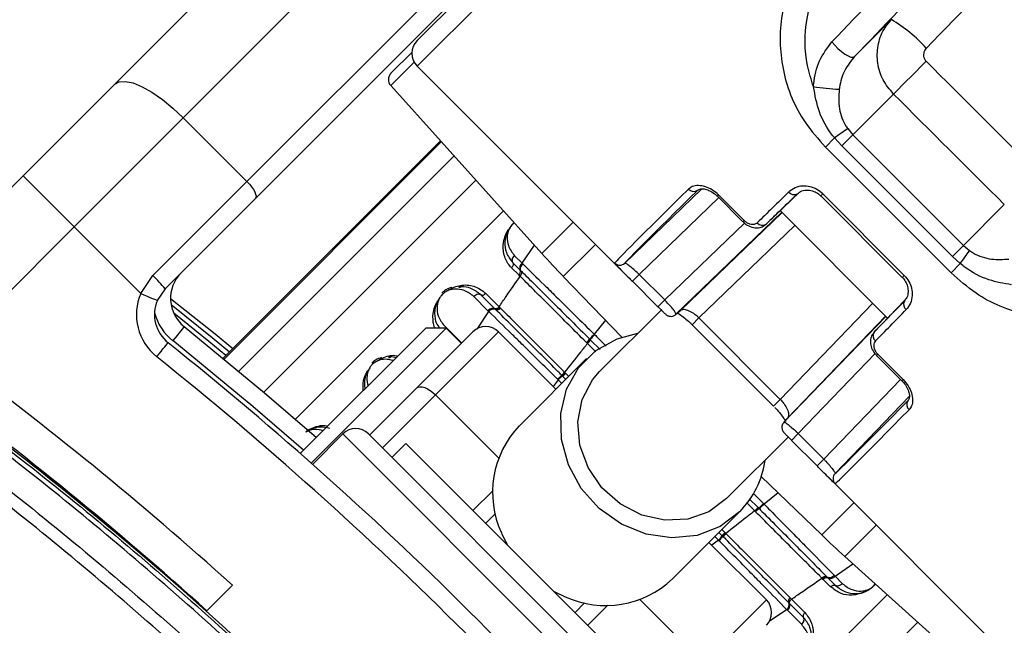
# Paper-space layout 'Wall Base Bracket' of a CAD drawing. Header units: millimetres. Extents: x 1591 to 17407, y 1260 to 16227.
# Tile 33 of 68: x 3639 to 3748, y 10327 to 10394. Entities that reach past the tile are written whole.
import ezdxf

# ---------------------------------------------------------------- set-up
doc = ezdxf.new("R2010")
doc.units = ezdxf.units.MM
doc.layers.add('COMPONENT_GEOMETRY', color=7, linetype='Continuous')
doc.styles.add('SLDTEXTSTYLE1', font='TXT', dxfattribs={"width": 0.75})
doc.dimstyles.new('SLDDIMSTYLE0', dxfattribs={"dimtxt": 100, "dimasz": 6.604, "dimexe": 0, "dimexo": 0.0625, "dimgap": 25, "dimtad": 0, "dimtih": 1, "dimtoh": 1, "dimdec": 0, "dimlfac": 0.5, "dimrnd": 1e-09, "dimzin": 12, "dimdsep": 46, "dimtxsty": 'SLDTEXTSTYLE1', "dimsah": 1, "dimcen": 0.09, "dimadec": 0, "dimazin": 3, "dimtfac": 1, "dimtdec": 0, "dimtofl": 0, "dimtmove": 0, "dimatfit": 3, "dimfxl": 1, "dimfrac": 2, "dimtolj": 1, "dimtzin": 12, "dimarcsym": 0})

# ---------------------------------------------------------------- blocks, each defined once
blk = doc.blocks.new('_D_20')
at = {"layer": 'COMPONENT_GEOMETRY', "color": 7, "ltscale": 2}
for p, q in [((8879.1, 12946.13), (8879.1, 8407.68)), ((3306.77, 9991.36), (3306.77, 8407.68)), ((3306.77, 8414.03), (5945.16, 8414.03)), ((8879.1, 8414.03), (6240.71, 8414.03))]:
    blk.add_line(p, q, dxfattribs=at)
for points in [[(3306.77, 8414.03), (3313.37, 8413.02), (3313.37, 8415.05)], [(8879.1, 8414.03), (8872.5, 8415.05), (8872.5, 8413.02)]]:
    blk.add_solid(points, dxfattribs=at)
at = {"layer": 'COMPONENT_GEOMETRY', "color": 7, "ltscale": 2, "insert": (5945.16, 8463.56), "char_height": 100, "attachment_point": 1, "style": 'SLDTEXTSTYLE1'}
blk.add_mtext('2786', dxfattribs=at)

psp = doc.layouts.new('Wall Base Bracket')

# ---------------------------------------------------------------- linework, layer by layer
at = {"color": 7, "linetype": 'Continuous', "lineweight": 25, "ltscale": 2}
for p, q in [((3649.23, 10387.06), (3709.21, 10447.04)), ((3716.8, 10443.32), (3656.82, 10383.34)), ((3730.04, 10439.17), (3682.77, 10391.89)), ((3663.89, 10376.27), (3723.87, 10436.24)), ((3724.8, 10434.35), (3664.82, 10374.37)), ((3735.33, 10394.21), (3731.24, 10390.11)), ((3679.86, 10388.28), (3682.19, 10390.6)), ((3682.77, 10389.06), (3705.39, 10366.45)), ((3639.07, 10376.91), (3649.23, 10387.06)), ((3679.83, 10386.9), (3696.58, 10368.29)), ((3735.58, 10385.97), (3731.06, 10381.45)), ((3656.82, 10383.34), (3644.73, 10371.25)), ((3663.89, 10376.27), (3656.82, 10383.34)), ((3730.49, 10382.13), (3731.06, 10381.45)), ((3729.04, 10381.1), (3728.03, 10380.08)), ((3729.84, 10380.23), (3729.04, 10381.1)), ((3729.84, 10380.23), (3731.06, 10381.45)), ((3731.06, 10381.45), (3743.32, 10369.19)), ((3685.35, 10380.77), (3661.25, 10356.68)), ((3741.95, 10366.16), (3728.03, 10380.08)), ((3742.1, 10367.97), (3729.84, 10380.23)), ((3624.61, 10362.45), (3639.07, 10376.91)), ((3639.07, 10376.91), (3644.73, 10371.25)), ((3653.46, 10365.84), (3663.89, 10376.27)), ((3714.3, 10375.44), (3705.78, 10367.23)), ((3664.82, 10374.37), (3654.81, 10364.36)), ((3716.04, 10374.64), (3718.87, 10371.81)), ((3719.01, 10371.95), (3716.18, 10374.78)), ((3725.14, 10375.1), (3721.45, 10371.55)), ((3727.51, 10374.67), (3736.54, 10365.64)), ((3727.73, 10374.89), (3736.76, 10365.86)), ((3747.85, 10373.73), (3743.32, 10369.19)), ((3711.45, 10361.55), (3723.19, 10372.86)), ((3723, 10373.04), (3734.91, 10361.13)), ((3644.73, 10371.25), (3630.72, 10357.24)), ((3652.11, 10363.87), (3644.73, 10371.25)), ((3718.87, 10371.81), (3718.87, 10371.81)), ((3742.1, 10367.97), (3743.32, 10369.19)), ((3743.32, 10369.19), (3744, 10368.62)), ((3693.56, 10368.05), (3694.39, 10367.23)), ((3742.97, 10367.18), (3742.1, 10367.97)), ((3694.03, 10365.91), (3693.23, 10366.71)), ((3693.37, 10367.27), (3694.18, 10366.46)), ((3694.39, 10367.23), (3694.48, 10367.14)), ((3742.97, 10367.18), (3741.95, 10366.16)), ((3652.11, 10363.87), (3653.46, 10365.84)), ((3694.18, 10365.76), (3694.03, 10365.91)), ((3694.18, 10366.46), (3694.27, 10366.37)), ((3698.96, 10365.74), (3705.44, 10359.03)), ((3707.37, 10365.97), (3706.62, 10365.22)), ((3710.2, 10363.14), (3707.37, 10365.97)), ((3706.62, 10365.22), (3709.45, 10362.39)), ((3654.81, 10364.36), (3653.95, 10363.09)), ((3690.61, 10361.95), (3689.04, 10363.53)), ((3691.3, 10362.23), (3689.82, 10363.72)), ((3690.37, 10363.86), (3691.85, 10362.39)), ((3691.85, 10362.39), (3691.91, 10362.32)), ((3691.91, 10362.32), (3692, 10362.23)), ((3710.2, 10363.14), (3709.45, 10362.39)), ((3736.8, 10363.09), (3733.42, 10359.58)), ((3690.71, 10361.85), (3690.61, 10361.95)), ((3691.37, 10362.17), (3691.3, 10362.23)), ((3691.46, 10362.07), (3691.37, 10362.17)), ((3709.87, 10362.08), (3702.99, 10355.2)), ((3723.42, 10349.58), (3734.73, 10361.32)), ((3713.24, 10360.4), (3722.27, 10351.38)), ((3713.99, 10361.15), (3723.02, 10352.12)), ((3669.8, 10346.12), (3683.72, 10360.03)), ((3671, 10345.06), (3685.98, 10360.03)), ((3682.73, 10353.39), (3688.95, 10359.61)), ((3685.98, 10360.03), (3683.72, 10360.03)), ((3691.78, 10359.61), (3684.78, 10352.61)), ((3687.68, 10358.33), (3685.98, 10360.03)), ((3691.78, 10359.61), (3698.14, 10353.24)), ((3702.39, 10359.35), (3702.44, 10359.29)), ((3701.59, 10358.35), (3701.54, 10358.41)), ((3701.63, 10358.31), (3701.59, 10358.35)), ((3701.89, 10358.8), (3701.95, 10358.74)), ((3701.95, 10358.74), (3701.99, 10358.7)), ((3733.68, 10357), (3736.51, 10354.17)), ((3733.68, 10357), (3733.68, 10357)), ((3733.82, 10357.14), (3736.65, 10354.31)), ((3701.54, 10356.64), (3694.09, 10349.19)), ((3698.81, 10354.78), (3698.77, 10354.82)), ((3698.88, 10354.71), (3698.81, 10354.78)), ((3699.24, 10354.34), (3698.88, 10354.71)), ((3699.11, 10355.12), (3699.15, 10355.08)), ((3699.15, 10355.08), (3699.22, 10355.01)), ((3698.4, 10354.29), (3698.33, 10354.35)), ((3677.49, 10348.15), (3682.73, 10353.39)), ((3737.32, 10352.44), (3729.1, 10343.91)), ((3674.52, 10348.29), (3671.15, 10344.92)), ((3710.16, 10315.48), (3677.35, 10348.29)), ((3725.01, 10348.33), (3724.26, 10347.58)), ((3725.01, 10348.33), (3727.84, 10345.5)), ((3681.52, 10347.23), (3679.97, 10345.68)), ((3681.52, 10347.23), (3709.1, 10319.65)), ((3717.07, 10341.12), (3723.9, 10347.94)), ((3727.09, 10344.75), (3724.26, 10347.58)), ((3727.84, 10345.5), (3727.09, 10344.75)), ((3720.9, 10343.57), (3727.61, 10337.1)), ((3728.32, 10343.52), (3750.93, 10320.9)), ((3721.16, 10340.58), (3721.22, 10340.52)), ((3691.43, 10339.46), (3690.36, 10338.39)), ((3711.06, 10332.22), (3718.51, 10339.67)), ((3720.22, 10339.72), (3720.18, 10339.76)), ((3720.28, 10339.67), (3720.22, 10339.72)), ((3720.57, 10340.12), (3720.61, 10340.08)), ((3720.61, 10340.08), (3720.67, 10340.02)), ((3716.58, 10337.01), (3716.21, 10337.37)), ((3716.88, 10337.35), (3716.95, 10337.29)), ((3716.95, 10337.29), (3716.99, 10337.24)), ((3715.11, 10336.27), (3721.48, 10329.91)), ((3716.22, 10336.46), (3716.16, 10336.53)), ((3716.65, 10336.94), (3716.58, 10337.01)), ((3716.69, 10336.9), (3716.65, 10336.94)), ((3730.16, 10334.71), (3748.77, 10317.96)), ((3727.69, 10332.25), (3727.63, 10332.31)), ((3727.78, 10332.16), (3727.69, 10332.25)), ((3728.58, 10331.36), (3727.78, 10332.16)), ((3728.18, 10332.46), (3728.24, 10332.4)), ((3728.24, 10332.4), (3728.33, 10332.31)), ((3728.33, 10332.31), (3729.14, 10331.5)), ((3729.01, 10332.61), (3729.1, 10332.52)), ((3729.1, 10332.52), (3729.92, 10331.69)), ((3659.39, 10328.63), (3662.27, 10331.52)), ((3658.42, 10329.6), (3658.33, 10329.57)), ((3700.26, 10328.49), (3701.33, 10329.56)), ((3714.48, 10322.91), (3721.48, 10329.91)), ((3724.04, 10329.5), (3723.94, 10329.59)), ((3724.1, 10330.13), (3724.26, 10329.98)), ((3724.26, 10329.98), (3725.73, 10328.5)), ((3658.64, 10329.3), (3658.7, 10329.35)), ((3725.39, 10327.17), (3723.82, 10328.74)), ((3725.59, 10327.95), (3724.04, 10329.5))]:
    psp.add_line(p, q, dxfattribs=at)
at = {"color": 8, "linetype": 'Continuous', "lineweight": 25, "ltscale": 2}
for p, q in [((3682.77, 10389.06), (3731.79, 10438.09)), ((3682.43, 10389.51), (3679.83, 10386.9)), ((3685.35, 10380.77), (3661.25, 10356.68)), ((3661.36, 10356.59), (3685.44, 10380.67)), ((3686.86, 10379.1), (3663, 10355.24)), ((3689.28, 10376.41), (3665.77, 10352.91)), ((3707.37, 10365.97), (3716.2, 10374.48)), ((3716.04, 10374.64), (3716.18, 10374.78)), ((3727.51, 10374.67), (3727.73, 10374.89)), ((3692.34, 10373.01), (3669.26, 10349.93)), ((3723.21, 10372.83), (3711.94, 10361.97)), ((3696.58, 10368.29), (3700.06, 10371.77)), ((3719.04, 10371.66), (3710.2, 10363.14)), ((3713.99, 10361.15), (3724.64, 10371.41)), ((3718.87, 10371.81), (3719.01, 10371.95)), ((3694.39, 10367.23), (3695.77, 10369.2)), ((3702.53, 10369.3), (3698.96, 10365.74)), ((3736.54, 10365.64), (3736.76, 10365.86)), ((3723.02, 10352.12), (3733.28, 10362.77)), ((3689.42, 10359.92), (3690.71, 10361.85)), ((3734.7, 10361.34), (3723.84, 10350.07)), ((3685.78, 10360.27), (3687.7, 10358.36)), ((3703.63, 10360.9), (3702.39, 10359.35)), ((3713.99, 10361.15), (3713.24, 10360.4)), ((3702.56, 10357.39), (3701.63, 10358.31)), ((3701.99, 10358.7), (3703.04, 10357.65)), ((3733.55, 10357.19), (3725.01, 10348.33)), ((3733.68, 10357), (3733.82, 10357.14)), ((3699.22, 10355.01), (3699.57, 10354.67)), ((3698.4, 10354.29), (3697.83, 10353.56)), ((3698.79, 10353.89), (3698.4, 10354.29)), ((3727.84, 10345.5), (3736.35, 10354.33)), ((3736.65, 10354.31), (3736.51, 10354.17)), ((3684.78, 10352.61), (3678.91, 10346.74)), ((3684.78, 10352.61), (3691.8, 10345.59)), ((3723.02, 10352.12), (3722.27, 10351.38)), ((3710.16, 10312.65), (3674.52, 10348.29)), ((3688.95, 10339.81), (3691.17, 10342.03)), ((3720.01, 10341.72), (3721.16, 10340.58)), ((3722.77, 10341.77), (3721.22, 10340.52)), ((3720.18, 10339.76), (3719.26, 10340.68)), ((3719.57, 10341.11), (3720.57, 10340.12)), ((3731.17, 10340.66), (3727.61, 10337.1)), ((3716.54, 10337.7), (3716.88, 10337.35)), ((3730.16, 10334.71), (3733.64, 10338.19)), ((3716.16, 10336.53), (3715.43, 10335.96)), ((3729.1, 10332.52), (3731.07, 10333.9)), ((3707.46, 10329.93), (3714.48, 10322.91)), ((3711.8, 10307.39), (3734.87, 10330.47)), ((3703.9, 10329.3), (3701.68, 10327.08)), ((3721.79, 10327.55), (3723.72, 10328.84)), ((3714.78, 10303.9), (3738.28, 10327.41))]:
    psp.add_line(p, q, dxfattribs=at)
at = {"color": 7, "linetype": 'Continuous', "lineweight": 25, "ltscale": 2, "flags": 128}
for points in [[(3728.75, 10391.75), (3729.05, 10391.37), (3729.41, 10391.01), (3729.79, 10390.68), (3730.17, 10390.4), (3730.53, 10390.19), (3730.84, 10390.07), (3731.08, 10390.04), (3731.24, 10390.11)], [(3739.18, 10389.6), (3738.6, 10389.02), (3738.03, 10388.44), (3737.48, 10387.89), (3736.97, 10387.38), (3736.51, 10386.92), (3736.12, 10386.52), (3735.81, 10386.2), (3735.58, 10385.97)], [(3649.23, 10387.06), (3649.72, 10387.33), (3650.4, 10387.37), (3651.26, 10387.19), (3652.26, 10386.77), (3653.35, 10386.16), (3654.51, 10385.36), (3655.68, 10384.41), (3656.82, 10383.34)], [(3663.89, 10376.27), (3664.16, 10375.99), (3664.4, 10375.69), (3664.6, 10375.4), (3664.75, 10375.13), (3664.85, 10374.88), (3664.9, 10374.67), (3664.89, 10374.49), (3664.82, 10374.37)], [(3687.36, 10364.6), (3687.41, 10364.57), (3687.46, 10364.56), (3687.52, 10364.56), (3687.57, 10364.58), (3687.62, 10364.61), (3687.66, 10364.65), (3687.69, 10364.71), (3687.72, 10364.78)], [(3652.11, 10363.87), (3652.47, 10363.72), (3652.82, 10363.57), (3653.13, 10363.43), (3653.41, 10363.32), (3653.64, 10363.22), (3653.81, 10363.15), (3653.92, 10363.1), (3653.95, 10363.09)], [(3655.42, 10363.32), (3660.35, 10359.37), (3662.32, 10357.75)], [(3656.92, 10360.19), (3656.9, 10360.16), (3656.83, 10360.07), (3656.71, 10359.92), (3656.56, 10359.73), (3656.37, 10359.49), (3656.15, 10359.22), (3655.92, 10358.93), (3655.67, 10358.63)], [(3656.92, 10360.19), (3665.83, 10352.86), (3671.59, 10347.9)], [(3718.51, 10339.67), (3716.35, 10338.04), (3713.79, 10337.05), (3711, 10336.76), (3708.14, 10337.18), (3705.4, 10338.29), (3702.95, 10340.02), (3700.95, 10342.26), (3699.52, 10344.87), (3698.75, 10347.69), (3698.68, 10350.54), (3699.33, 10353.24), (3700.66, 10355.62), (3702.57, 10357.53), (3704.95, 10358.85), (3707.24, 10359.45)], [(3653.89, 10356.84), (3654.13, 10357.15), (3654.37, 10357.44), (3654.58, 10357.71), (3654.77, 10357.95), (3654.93, 10358.14), (3655.04, 10358.28), (3655.11, 10358.37), (3655.14, 10358.4)], [(3679.58, 10356.82), (3679.63, 10356.79), (3679.69, 10356.78), (3679.74, 10356.78), (3679.79, 10356.8), (3679.84, 10356.83), (3679.88, 10356.88), (3679.92, 10356.93), (3679.94, 10357)], [(3717.07, 10341.12), (3715.1, 10339.67), (3712.76, 10338.85), (3710.21, 10338.73), (3707.65, 10339.3), (3705.27, 10340.53), (3703.24, 10342.33), (3701.71, 10344.56), (3700.8, 10347.05), (3700.57, 10349.63), (3701.05, 10352.1), (3702.19, 10354.27), (3702.99, 10355.2)], [(3682.73, 10353.39), (3682.88, 10353.48), (3683.08, 10353.52), (3683.32, 10353.5), (3683.6, 10353.42), (3683.89, 10353.29), (3684.19, 10353.1), (3684.49, 10352.87), (3684.78, 10352.61)], [(3723.42, 10349.58), (3723.32, 10349.46), (3723.27, 10349.38)], [(3692.11, 10337.31), (3692.66, 10336.16), (3692.74, 10336.02)], [(3697.89, 10330.87), (3698.03, 10330.79), (3699.18, 10330.24)]]:
    psp.add_lwpolyline(points, dxfattribs=at)
at = {"color": 8, "linetype": 'Continuous', "lineweight": 25, "ltscale": 2, "flags": 128}
for points in [[(3655.48, 10362.65), (3660.04, 10358.99), (3661.97, 10357.4)], [(3661.56, 10356.99), (3659.67, 10358.53), (3655.77, 10361.67)], [(3670.17, 10346.48), (3664.54, 10351.33), (3655.67, 10358.63)]]:
    psp.add_lwpolyline(points, dxfattribs=at)
at = {"color": 7, "linetype": 'Continuous', "lineweight": 25, "ltscale": 4}
for centre, radius, start, end in [((3727.23, 10380.42), 16, 41.5755, 59.5637), ((3684.18, 10390.48), 2, 135, 225), ((3680.57, 10387.57), 1, 135, 222), ((3731.1, 10416.02), 29.56, 261.4279, 266.9775), ((3780.94, 10309.66), 88.3, 124.846, 125.9963), ((3713.42, 10375.9), 0.732, 219.0789, 306.5375), ((3724.52, 10375.52), 0.708, 215.5286, 299.7076), ((3721.04, 10372.14), 0.721, 217.7385, 304.288), ((3770.9, 10435.21), 100, 222, 224), ((3671.53, 10419.07), 88.3, 324.0037, 325.154), ((3694.81, 10366.7), 0.675, 128.7766, 201.0588), ((3705.22, 10367.8), 0.8, 224.9903, 314.0225), ((3646.23, 10357.9), 10.74, 36.966, 47.6625), ((3659.42, 10363.31), 4, 135, 231.3565), ((3693.73, 10366.28), 0.482, 308.7781, 21.0571), ((3657.64, 10361.53), 6, 157.0417, 231.3565), ((3657.64, 10361.53), 4, 157.0417, 231.3565), ((3691.47, 10362.69), 0.484, 250.3294, 321.5612), ((3737.39, 10362.65), 0.708, 150.2924, 234.4714), ((3691.24, 10361.44), 0.677, 70.6183, 141.7894), ((3691.62, 10362.53), 0.483, 251.0395, 321.8847), ((3710.89, 10362.12), 0.799, 290.2936, 314.0717), ((3392.53, 10030.66), 400, 46.7191, 55.4908), ((3392.53, 10030.66), 400, 49.1474, 55.4908), ((3690.36, 10358.19), 2, 45, 135), ((3705.65, 10355.88), 4.76, 133.283, 142.1848), ((3734.01, 10359.17), 0.721, 145.712, 232.2615), ((3395.36, 10033.49), 416, 38.6435, 51.3565), ((3699.43, 10360.65), 3.07, 313.2013, 323.0515), ((3699.28, 10360.81), 3.43, 313.2116, 322.0366), ((3391.57, 10031.63), 404, 47.9276, 53.7036), ((3395.36, 10033.49), 414, 38.6435, 51.3565), ((3700.64, 10352.23), 3.05, 125.4278, 137.4338), ((3697.51, 10356.58), 2.16, 305.5377, 317.6219), ((3697.61, 10356.49), 2.18, 305.4326, 317.4327), ((3565.77, 10203.9), 150, 91.6933, 358.3067), ((3565.77, 10203.9), 149.82, 91.6649, 358.3351), ((3391.57, 10031.63), 400, 47.9569, 53.7036), ((3565.77, 10203.9), 147.82, 92.3895, 357.6105), ((3737.77, 10351.55), 0.732, 143.4625, 230.9211), ((3675.94, 10346.88), 2, 45, 135), ((3701.83, 10341.8), 10.71, 136.3212, 204.7527), ((3711.34, 10346.75), 10.08, 315.3856, 352.0947), ((3729.67, 10343.35), 0.8, 135.9775, 225.0097), ((3717.75, 10343.78), 4.76, 307.8152, 316.717), ((3722.68, 10337.41), 3.43, 127.9634, 136.7884), ((3722.52, 10337.56), 3.07, 126.9485, 136.7987), ((3718.36, 10335.74), 2.18, 132.5673, 144.5674), ((3718.45, 10335.64), 2.16, 132.3781, 144.4623), ((3714.1, 10338.77), 3.05, 312.5662, 324.5722), ((3797.08, 10409.03), 100, 226, 228), ((3703.65, 10340.05), 10.78, 245.5129, 313.4132), ((3728.01, 10332), 0.484, 69.2713, 141.0806), ((3728.15, 10331.86), 0.482, 68.9429, 141.2219), ((3728.57, 10332.94), 0.675, 248.9412, 321.2234), ((3720.06, 10328.49), 2, 315, 45), ((3723.31, 10329.37), 0.677, 308.2106, 19.3817), ((3724.4, 10329.75), 0.483, 128.1153, 198.9605)]:
    psp.add_arc(centre, radius, start, end, dxfattribs=at)
at = {"color": 8, "linetype": 'Continuous', "lineweight": 25, "ltscale": 4}
psp.add_arc((3659.42, 10363.31), 6, 195.5484, 231.3565, dxfattribs=at)
at = {"color": 7, "linetype": 'Continuous', "lineweight": 25, "ltscale": 4}
for centre, major_axis, ratio, start_param, end_param in [((3719.45, 10373.24), (229.7, 237.18), 0.005499, 4.792789, 4.896869), ((6969.49, 7014.1), (13171.2, -13164.51), 0.005761, 1.823372, 1.824333), ((6966.15, 7010.76), (13167.79, -13167.79), 0.005673, 1.823373, 1.824335), ((3744.87, 10406.15), (40.24, 38.96), 0.005875, 2.485281, 3.100991), ((3745.43, 10405.58), (39.67, 38.39), 0.00596, 2.485284, 3.100994), ((3750.53, 10400.5), (40.24, 38.96), 0.005875, 2.28677, 2.408723), ((3751.09, 10399.92), (39.67, 38.39), 0.00596, 2.286773, 2.408726), ((3761.79, 10389.22), (38.39, 39.67), 0.00596, 3.874459, 3.996412), ((3751.09, 10399.92), (39.67, 38.39), 0.00596, 3.177552, 3.299505), ((3762.37, 10388.66), (38.96, 40.24), 0.005875, 3.874462, 3.996415), ((3767.45, 10383.56), (38.39, 39.67), 0.00596, 3.182191, 3.797901), ((3768.02, 10383), (38.96, 40.24), 0.005875, 3.182194, 3.797904), ((3761.79, 10389.22), (38.39, 39.67), 0.00596, 2.983681, 3.105634)]:
    psp.add_ellipse(centre, major_axis=major_axis, ratio=ratio, start_param=start_param, end_param=end_param, dxfattribs=at)
at = {"color": 7, "linetype": 'Continuous', "lineweight": 25, "ltscale": 2}
for points, knots in [([(3728.75, 10391.75), (3735.14, 10398.42), (3745.6, 10409.36), (3756.07, 10420.31), (3760.15, 10424.57)], [0, 0, 0, 0, 0.6106729, 1, 1, 1, 1]), ([(3762.72, 10422.77), (3758.64, 10418.53), (3748.14, 10407.64), (3737.65, 10396.76), (3731.24, 10390.11)], [0, 0, 0, 0, 0.388948, 1, 1, 1, 1]), ([(3730.72, 10409.6), (3729.68, 10408.26), (3727.6, 10405.58), (3724.72, 10400.58), (3722.82, 10394.81), (3723.03, 10388.43), (3725.06, 10383.43), (3727.23, 10380.98), (3728.03, 10380.08)], [0, 0, 0, 0, 0.1516873, 0.3031717, 0.5264864, 0.7117274, 0.8944425, 1, 1, 1, 1]), ([(3726.7, 10386.79), (3726.45, 10387.56), (3725.66, 10390.01), (3725.74, 10394.77), (3727.6, 10399.88), (3730.32, 10404.36), (3732.24, 10406.78), (3733.21, 10407.99)], [0, 0, 0, 0, 0.103954, 0.330894, 0.610164, 0.804938, 1, 1, 1, 1]), ([(3735.58, 10385.97), (3735.15, 10386.47), (3734.31, 10387.48), (3733.73, 10389.39), (3733.76, 10391.34), (3734.34, 10393.02), (3735.04, 10393.86), (3735.33, 10394.21)], [0, 0, 0, 0, 0.211533, 0.421691, 0.632632, 0.847909, 1, 1, 1, 1]), ([(3726.7, 10386.79), (3726.71, 10386.89), (3726.78, 10387.88), (3727.21, 10389.74), (3728.24, 10391.08), (3728.75, 10391.75)], [0, 0, 0, 0, 0.058801, 0.535726, 1, 1, 1, 1]), ([(3739.2, 10391.03), (3739.14, 10390.97), (3739.02, 10390.82), (3738.9, 10390.52), (3738.88, 10390.18), (3738.97, 10389.85), (3739.11, 10389.68), (3739.18, 10389.6)], [0, 0, 0, 0, 0.155524, 0.37418, 0.585499, 0.793015, 1, 1, 1, 1]), ([(3731.24, 10390.11), (3730.85, 10389.62), (3730.07, 10388.64), (3729.66, 10387.29), (3729.56, 10386.57), (3729.55, 10386.5)], [0, 0, 0, 0, 0.469248, 0.94262, 1, 1, 1, 1]), ([(3729.04, 10381.1), (3728.97, 10381.19), (3728.26, 10382.06), (3727.21, 10383.91), (3726.87, 10385.84), (3726.7, 10386.79)], [0, 0, 0, 0, 0.057556, 0.537549, 1, 1, 1, 1]), ([(3729.55, 10386.5), (3729.51, 10385.77), (3729.43, 10384.35), (3729.96, 10382.96), (3730.38, 10382.28), (3730.44, 10382.2), (3730.49, 10382.13)], [0, 0, 0, 0, 0.473405, 0.931564, 0.944588, 1, 1, 1, 1]), ([(3716.18, 10374.78), (3715.95, 10374.98), (3715.49, 10375.38), (3714.7, 10375.73), (3713.92, 10375.86), (3713.27, 10375.76), (3712.98, 10375.53), (3712.85, 10375.43)], [0, 0, 0, 0, 0.199746, 0.399857, 0.60703, 0.82655, 1, 1, 1, 1]), ([(3713.91, 10375.32), (3713.96, 10375.36), (3714.05, 10375.45), (3714.53, 10375.48), (3715.11, 10375.31), (3715.65, 10375.01), (3715.93, 10374.73), (3716.03, 10374.63)], [0, 0, 0, 0, 0.239048, 0.463209, 0.666586, 0.879854, 1, 1, 1, 1]), ([(3727.73, 10374.89), (3727.52, 10375.08), (3727.08, 10375.45), (3726.28, 10375.73), (3725.45, 10375.8), (3724.6, 10375.62), (3724.17, 10375.28), (3723.95, 10375.11)], [0, 0, 0, 0, 0.178375, 0.356815, 0.547912, 0.766995, 1, 1, 1, 1]), ([(3724.94, 10374.9), (3725.08, 10375.02), (3725.36, 10375.27), (3726.04, 10375.36), (3726.7, 10375.22), (3727.2, 10374.97), (3727.42, 10374.74), (3727.5, 10374.66)], [0, 0, 0, 0, 0.262976, 0.529339, 0.738408, 0.908128, 1, 1, 1, 1]), ([(3693.54, 10371.68), (3693.47, 10371.63), (3693.24, 10371.45), (3692.92, 10371.02), (3692.59, 10370.36), (3692.41, 10369.43), (3692.58, 10368.29), (3693.09, 10367.63), (3693.37, 10367.27)], [0, 0, 0, 0, 0.041145, 0.143066, 0.249866, 0.424135, 0.689599, 1, 1, 1, 1]), ([(3718.89, 10371.82), (3718.94, 10371.76), (3719.17, 10371.51), (3719.7, 10371.23), (3720.39, 10371.09), (3721.02, 10371.21), (3721.31, 10371.44), (3721.44, 10371.55)], [0, 0, 0, 0, 0.082151, 0.328988, 0.59348, 0.813638, 1, 1, 1, 1]), ([(3720.47, 10371.7), (3720.41, 10371.65), (3720.27, 10371.54), (3719.98, 10371.49), (3719.64, 10371.54), (3719.3, 10371.69), (3719.11, 10371.86), (3719.01, 10371.95)], [0, 0, 0, 0, 0.183027, 0.400051, 0.604406, 0.802385, 1, 1, 1, 1]), ([(3693.23, 10366.71), (3693.19, 10366.75), (3692.86, 10367.09), (3692.4, 10367.87), (3692.21, 10369.06), (3692.45, 10370.1), (3692.71, 10370.7), (3692.89, 10370.92), (3692.9, 10370.94)], [0, 0, 0, 0, 0.034089, 0.345996, 0.646826, 0.854082, 0.988685, 1, 1, 1, 1]), ([(3771.47, 10368.85), (3770.13, 10367.81), (3767.45, 10365.73), (3762.44, 10362.85), (3756.68, 10360.95), (3750.3, 10361.16), (3745.3, 10363.19), (3742.85, 10365.36), (3741.95, 10366.16)], [0, 0, 0, 0, 0.1516873, 0.3031717, 0.5264864, 0.7117274, 0.8944425, 1, 1, 1, 1]), ([(3693.37, 10367.27), (3693.35, 10367.3), (3693.3, 10367.4), (3693.3, 10367.6), (3693.38, 10367.84), (3693.5, 10367.98), (3693.56, 10368.05)], [0, 0, 0, 0, 0.161098, 0.440726, 0.720358, 1, 1, 1, 1]), ([(3744, 10368.62), (3744.13, 10368.53), (3744.86, 10368.04), (3746.36, 10367.56), (3747.72, 10367.64), (3748.37, 10367.68)], [0, 0, 0, 0, 0.1052637, 0.5760805, 1, 1, 1, 1]), ([(3693.37, 10367.27), (3693.38, 10367.23), (3693.42, 10367.15), (3693.4, 10367), (3693.34, 10366.85), (3693.27, 10366.76), (3693.23, 10366.71)], [0, 0, 0, 0, 0.249986, 0.500009, 0.750006, 1, 1, 1, 1]), ([(3694.27, 10366.37), (3694.25, 10366.4), (3694.21, 10366.49), (3694.21, 10366.69), (3694.3, 10366.93), (3694.42, 10367.07), (3694.48, 10367.14)], [0, 0, 0, 0, 0.161013, 0.440655, 0.720336, 1, 1, 1, 1]), ([(3694.48, 10367.14), (3695.23, 10366.39), (3696.39, 10365.26), (3699.01, 10362.68), (3700.95, 10360.76), (3702.39, 10359.35)], [0, 0, 0, 0, 0.331864, 0.504238, 1, 1, 1, 1]), ([(3704.93, 10366.91), (3704.99, 10366.85), (3705.14, 10366.69), (3705.62, 10366.21), (3706.17, 10365.66), (3706.51, 10365.33), (3706.62, 10365.22)], [0, 0, 0, 0, 0.1764422, 0.5191888, 0.8446082, 1, 1, 1, 1]), ([(3707.37, 10365.97), (3707.29, 10366.04), (3707.05, 10366.28), (3706.62, 10366.66), (3706.19, 10367), (3705.87, 10367.21), (3705.81, 10367.22), (3705.78, 10367.23)], [0, 0, 0, 0, 0.100512, 0.312208, 0.537639, 0.768475, 1, 1, 1, 1]), ([(3748.66, 10364.83), (3747.81, 10364.97), (3745.98, 10365.28), (3744.1, 10366.27), (3743.15, 10367.03), (3742.97, 10367.18)], [0, 0, 0, 0, 0.413144, 0.890817, 1, 1, 1, 1]), ([(3691.85, 10362.39), (3692.11, 10362.77), (3692.88, 10363.89), (3693.66, 10365.02), (3694.18, 10365.76)], [0, 0, 0, 0, 0.336529, 1, 1, 1, 1]), ([(3694.27, 10366.37), (3694.29, 10366.33), (3694.33, 10366.24), (3694.33, 10366.08), (3694.28, 10365.91), (3694.21, 10365.81), (3694.18, 10365.76)], [0, 0, 0, 0, 0.25005, 0.500078, 0.750037, 1, 1, 1, 1]), ([(3701.54, 10358.41), (3701.43, 10358.51), (3700.08, 10359.87), (3698.19, 10361.75), (3695.98, 10363.96), (3694.87, 10365.07), (3694.27, 10365.67), (3694.18, 10365.76)], [0, 0, 0, 0, 0.038421, 0.501138, 0.704056, 0.953619, 1, 1, 1, 1]), ([(3694.27, 10366.37), (3694.38, 10366.25), (3695.02, 10365.63), (3696.18, 10364.47), (3698.55, 10362.12), (3700.5, 10360.18), (3701.89, 10358.8)], [0, 0, 0, 0, 0.055685, 0.303138, 0.504231, 1, 1, 1, 1]), ([(3736.54, 10365.64), (3736.55, 10365.64), (3736.71, 10365.51), (3736.94, 10365.15), (3737.16, 10364.6), (3737.21, 10363.98), (3737.09, 10363.4), (3736.86, 10363.15), (3736.76, 10363.03)], [0, 0, 0, 0, 0.008212, 0.166541, 0.333566, 0.531399, 0.774804, 1, 1, 1, 1]), ([(3736.76, 10365.86), (3736.95, 10365.65), (3737.32, 10365.21), (3737.6, 10364.41), (3737.67, 10363.58), (3737.49, 10362.74), (3737.15, 10362.3), (3736.98, 10362.08)], [0, 0, 0, 0, 0.178375, 0.356815, 0.547912, 0.766995, 1, 1, 1, 1]), ([(3686.59, 10364.54), (3686.36, 10364.46), (3685.97, 10364.33), (3685.64, 10364.03), (3685.51, 10363.91)], [0, 0, 0, 0, 0.582959, 1, 1, 1, 1]), ([(3686.3, 10364.29), (3686.55, 10364.42), (3687.03, 10364.67), (3687.49, 10364.74), (3687.72, 10364.78)], [0, 0, 0, 0, 0.511869, 1, 1, 1, 1]), ([(3689.82, 10363.72), (3689.47, 10363.99), (3688.84, 10364.48), (3687.92, 10364.64), (3687.43, 10364.6), (3687.36, 10364.6)], [0, 0, 0, 0, 0.500692, 0.922782, 1, 1, 1, 1]), ([(3687.72, 10364.78), (3687.73, 10364.78), (3688.26, 10364.84), (3689.27, 10364.72), (3690.01, 10364.15), (3690.37, 10363.86)], [0, 0, 0, 0, 0.005036, 0.5036, 1, 1, 1, 1]), ([(3689.04, 10363.53), (3688.71, 10363.78), (3688.12, 10364.24), (3687.12, 10364.39), (3686.37, 10364.27), (3685.86, 10364.03), (3685.51, 10363.74), (3685.24, 10363.37), (3685.03, 10362.89), (3684.93, 10362.19), (3685.06, 10361.21), (3685.51, 10360.62), (3685.78, 10360.27)], [0, 0, 0, 0, 0.181551, 0.323795, 0.408852, 0.462297, 0.504185, 0.545984, 0.600558, 0.677304, 0.807905, 1, 1, 1, 1]), ([(3689.82, 10363.72), (3689.78, 10363.74), (3689.69, 10363.78), (3689.49, 10363.79), (3689.25, 10363.7), (3689.11, 10363.58), (3689.04, 10363.53)], [0, 0, 0, 0, 0.161103, 0.440723, 0.720357, 1, 1, 1, 1]), ([(3689.82, 10363.72), (3689.86, 10363.7), (3689.94, 10363.67), (3690.09, 10363.68), (3690.24, 10363.75), (3690.33, 10363.82), (3690.37, 10363.86)], [0, 0, 0, 0, 0.249986, 0.500009, 0.750006, 1, 1, 1, 1]), ([(3685.13, 10363.18), (3685.09, 10363.12), (3684.93, 10362.84), (3684.67, 10362.1), (3684.69, 10361.29), (3684.87, 10360.53), (3685.11, 10360.21), (3685.25, 10360.03)], [0, 0, 0, 0, 0.050247, 0.244093, 0.605316, 0.772769, 1, 1, 1, 1]), ([(3691.37, 10362.17), (3691.41, 10362.15), (3691.48, 10362.12), (3691.63, 10362.14), (3691.78, 10362.21), (3691.87, 10362.29), (3691.91, 10362.32)], [0, 0, 0, 0, 0.250027, 0.499987, 0.750015, 1, 1, 1, 1]), ([(3709.45, 10362.39), (3709.49, 10362.35), (3709.63, 10362.21), (3709.78, 10362.06), (3709.86, 10361.98), (3709.87, 10361.98)], [0, 0, 0, 0, 0.294876, 0.964291, 1, 1, 1, 1]), ([(3711.45, 10361.55), (3711.45, 10361.58), (3711.45, 10361.66), (3711.23, 10361.99), (3710.87, 10362.42), (3710.5, 10362.83), (3710.27, 10363.07), (3710.2, 10363.14)], [0, 0, 0, 0, 0.2297509, 0.4619818, 0.6890038, 0.9044929, 1, 1, 1, 1]), ([(3691.37, 10362.17), (3691.34, 10362.18), (3691.25, 10362.22), (3691.06, 10362.22), (3690.82, 10362.13), (3690.68, 10362.01), (3690.61, 10361.95)], [0, 0, 0, 0, 0.161192, 0.440798, 0.720407, 1, 1, 1, 1]), ([(3698.33, 10354.35), (3698.14, 10354.55), (3697.22, 10355.45), (3695.82, 10356.83), (3694.33, 10358.3), (3692.62, 10359.98), (3691.52, 10361.06), (3690.71, 10361.85)], [0, 0, 0, 0, 0.07106, 0.328707, 0.508594, 0.637825, 1, 1, 1, 1]), ([(3698.77, 10354.82), (3698.63, 10354.95), (3697.29, 10356.29), (3695.41, 10358.16), (3693.12, 10360.43), (3692.06, 10361.48), (3691.46, 10362.07)], [0, 0, 0, 0, 0.051672, 0.505067, 0.717511, 1, 1, 1, 1]), ([(3692, 10362.23), (3692.04, 10362.19), (3692.61, 10361.63), (3693.67, 10360.56), (3695.95, 10358.28), (3697.81, 10356.43), (3699.11, 10355.12)], [0, 0, 0, 0, 0.021195, 0.282969, 0.495587, 1, 1, 1, 1]), ([(3709.87, 10361.98), (3709.92, 10361.92), (3710.08, 10361.76), (3710.24, 10361.61), (3710.35, 10361.52), (3710.47, 10361.43), (3710.62, 10361.36), (3710.82, 10361.32), (3711.02, 10361.32), (3711.13, 10361.37), (3711.17, 10361.38)], [0, 0, 0, 0, 0.139699, 0.383885, 0.548363, 0.637248, 0.712295, 0.816348, 0.943631, 1, 1, 1, 1]), ([(3711.61, 10361.69), (3711.69, 10361.65), (3711.89, 10361.54), (3712.38, 10361.18), (3712.89, 10360.76), (3713.16, 10360.48), (3713.24, 10360.4)], [0, 0, 0, 0, 0.212611, 0.561271, 0.85916, 1, 1, 1, 1]), ([(3713.99, 10361.15), (3713.96, 10361.18), (3713.8, 10361.34), (3713.58, 10361.52), (3713.19, 10361.78), (3712.73, 10362.01), (3712.22, 10362.11), (3712.04, 10362.02), (3711.94, 10361.97)], [0, 0, 0, 0, 0.0375504, 0.1925367, 0.2353016, 0.4739788, 0.735498, 1, 1, 1, 1]), ([(3721.46, 10256.81), (3716.47, 10263.79), (3706.5, 10277.73), (3689.59, 10297.71), (3671.17, 10316.94), (3651.11, 10335.15), (3633.44, 10349.22), (3622.37, 10357), (3618.68, 10359.59)], [0, 0, 0, 0, 0.175926, 0.351853, 0.536803, 0.722183, 0.907563, 1, 1, 1, 1]), ([(3618.99, 10360.05), (3622.68, 10357.46), (3633.78, 10349.67), (3651.47, 10335.57), (3671.56, 10317.34), (3690, 10298.08), (3706.94, 10278.08), (3716.93, 10264.11), (3721.92, 10257.13)], [0, 0, 0, 0, 0.092437, 0.277818, 0.463199, 0.648153, 0.824076, 1, 1, 1, 1]), ([(3702.44, 10359.29), (3702.38, 10359.22), (3702.25, 10359.09), (3702.08, 10358.91), (3701.98, 10358.79), (3701.96, 10358.75), (3701.95, 10358.74)], [0, 0, 0, 0, 0.279611, 0.559251, 0.838836, 1, 1, 1, 1]), ([(3733.43, 10359.56), (3733.32, 10359.43), (3733.08, 10359.16), (3732.97, 10358.59), (3733.06, 10357.96), (3733.31, 10357.4), (3733.6, 10357.13), (3733.7, 10357.02)], [0, 0, 0, 0, 0.180094, 0.391748, 0.612734, 0.854378, 1, 1, 1, 1]), ([(3701.63, 10358.31), (3701.38, 10357.99), (3700.54, 10356.93), (3699.7, 10355.87), (3699.11, 10355.12)], [0, 0, 0, 0, 0.29716, 1, 1, 1, 1]), ([(3701.59, 10358.35), (3701.63, 10358.39), (3701.72, 10358.47), (3701.83, 10358.59), (3701.91, 10358.69), (3701.94, 10358.72), (3701.95, 10358.74)], [0, 0, 0, 0, 0.249994, 0.500017, 0.749979, 1, 1, 1, 1]), ([(3733.57, 10358.6), (3733.52, 10358.54), (3733.41, 10358.4), (3733.36, 10358.11), (3733.41, 10357.77), (3733.56, 10357.43), (3733.73, 10357.24), (3733.82, 10357.14)], [0, 0, 0, 0, 0.183027, 0.400051, 0.604406, 0.802385, 1, 1, 1, 1]), ([(3617.01, 10357.13), (3620.69, 10354.54), (3631.77, 10346.76), (3649.43, 10332.68), (3669.48, 10314.46), (3687.74, 10295.33), (3704.37, 10275.61), (3714.12, 10261.96), (3719, 10255.14)], [0, 0, 0, 0, 0.09315, 0.279968, 0.466787, 0.653164, 0.826582, 1, 1, 1, 1]), ([(3678.52, 10356.51), (3678.77, 10356.64), (3679.25, 10356.89), (3679.72, 10356.97), (3679.94, 10357)], [0, 0, 0, 0, 0.511869, 1, 1, 1, 1]), ([(3680.42, 10356.73), (3680.22, 10356.78), (3679.96, 10356.85), (3679.66, 10356.83), (3679.58, 10356.82)], [0, 0, 0, 0, 0.746057, 1, 1, 1, 1]), ([(3717.85, 10254.35), (3712.99, 10261.15), (3703.28, 10274.75), (3686.7, 10294.4), (3668.5, 10313.46), (3648.53, 10331.62), (3630.93, 10345.65), (3619.89, 10353.4), (3616.22, 10355.98)], [0, 0, 0, 0, 0.173418, 0.346836, 0.533213, 0.720031, 0.906849, 1, 1, 1, 1]), ([(3678.81, 10356.76), (3678.59, 10356.68), (3678.19, 10356.55), (3677.87, 10356.26), (3677.73, 10356.13)], [0, 0, 0, 0, 0.5829546, 1, 1, 1, 1]), ([(3677.35, 10355.41), (3677.31, 10355.35), (3677.15, 10355.06), (3676.9, 10354.33), (3676.87, 10353.67), (3676.97, 10353.3), (3676.98, 10353.29)], [0, 0, 0, 0, 0.081373, 0.395282, 0.980233, 1, 1, 1, 1]), ([(3698.81, 10354.78), (3698.81, 10354.77), (3698.78, 10354.76), (3698.69, 10354.69), (3698.53, 10354.54), (3698.4, 10354.42), (3698.33, 10354.36)], [0, 0, 0, 0, 0.161046, 0.440695, 0.720347, 1, 1, 1, 1]), ([(3698.81, 10354.78), (3698.82, 10354.78), (3698.84, 10354.79), (3698.92, 10354.86), (3699.03, 10354.96), (3699.11, 10355.04), (3699.15, 10355.08)], [0, 0, 0, 0, 0.250016, 0.499957, 0.750016, 1, 1, 1, 1]), ([(3736.51, 10354.17), (3736.53, 10354.15), (3736.72, 10353.98), (3737.01, 10353.57), (3737.27, 10352.99), (3737.36, 10352.46), (3737.29, 10352.12), (3737.21, 10352.04), (3737.18, 10352.01)], [0, 0, 0, 0, 0.0239388, 0.2137945, 0.4082499, 0.6108888, 0.8240343, 1, 1, 1, 1]), ([(3736.65, 10354.31), (3736.85, 10354.08), (3737.25, 10353.62), (3737.6, 10352.83), (3737.73, 10352.05), (3737.63, 10351.41), (3737.4, 10351.11), (3737.3, 10350.99)], [0, 0, 0, 0, 0.199746, 0.399857, 0.60703, 0.82655, 1, 1, 1, 1]), ([(3723.02, 10352.12), (3723.05, 10352.09), (3723.21, 10351.93), (3723.39, 10351.71), (3723.65, 10351.32), (3723.88, 10350.86), (3723.98, 10350.35), (3723.89, 10350.17), (3723.84, 10350.07)], [0, 0, 0, 0, 0.0375504, 0.1925367, 0.2353016, 0.4739788, 0.735498, 1, 1, 1, 1]), ([(3722.4, 10351.24), (3722.49, 10351.14), (3722.77, 10350.86), (3723.15, 10350.38), (3723.48, 10349.91), (3723.56, 10349.74), (3723.6, 10349.66)], [0, 0, 0, 0, 0.148769, 0.440054, 0.755847, 1, 1, 1, 1]), ([(3723.28, 10349.37), (3723.25, 10349.31), (3723.19, 10349.17), (3723.19, 10348.97), (3723.22, 10348.8), (3723.27, 10348.66), (3723.32, 10348.57), (3723.37, 10348.5), (3723.45, 10348.4), (3723.59, 10348.25), (3723.86, 10347.98), (3724.1, 10347.74), (3724.23, 10347.61), (3724.26, 10347.58)], [0, 0, 0, 0, 0.0802038, 0.1574398, 0.2233751, 0.2787101, 0.3222021, 0.3619476, 0.422424, 0.6211919, 0.7973343, 0.9544104, 1, 1, 1, 1]), ([(3723.42, 10349.58), (3723.45, 10349.58), (3723.53, 10349.58), (3723.86, 10349.36), (3724.29, 10349), (3724.7, 10348.63), (3724.94, 10348.4), (3725.01, 10348.33)], [0, 0, 0, 0, 0.2297509, 0.4619818, 0.6890038, 0.9044929, 1, 1, 1, 1]), ([(3673.07, 10348.9), (3672.7, 10348.99), (3672.07, 10349.13), (3671.16, 10348.92), (3670.62, 10348.69), (3670.42, 10348.52), (3670.38, 10348.49)], [0, 0, 0, 0, 0.45692, 0.767865, 0.959152, 1, 1, 1, 1]), ([(3727.84, 10345.5), (3727.91, 10345.42), (3728.15, 10345.18), (3728.53, 10344.75), (3728.87, 10344.32), (3729.08, 10344.01), (3729.09, 10343.94), (3729.1, 10343.91)], [0, 0, 0, 0, 0.100512, 0.312208, 0.537639, 0.768475, 1, 1, 1, 1]), ([(3728.64, 10343.2), (3728.63, 10343.21), (3728.49, 10343.33), (3728.07, 10343.76), (3727.53, 10344.3), (3727.2, 10344.64), (3727.09, 10344.75)], [0, 0, 0, 0, 0.048606, 0.444555, 0.820487, 1, 1, 1, 1]), ([(3721.16, 10340.57), (3721.09, 10340.51), (3720.96, 10340.38), (3720.78, 10340.21), (3720.66, 10340.11), (3720.62, 10340.09), (3720.61, 10340.08)], [0, 0, 0, 0, 0.279607, 0.559209, 0.838827, 1, 1, 1, 1]), ([(3721.22, 10340.52), (3721.44, 10340.29), (3722.37, 10339.35), (3723.78, 10337.92), (3725.25, 10336.43), (3727.01, 10334.64), (3728.15, 10333.48), (3729.01, 10332.61)], [0, 0, 0, 0, 0.078702, 0.324589, 0.496686, 0.620033, 1, 1, 1, 1]), ([(3720.18, 10339.76), (3719.86, 10339.51), (3718.8, 10338.67), (3717.74, 10337.83), (3716.99, 10337.24)], [0, 0, 0, 0, 0.29716, 1, 1, 1, 1]), ([(3720.22, 10339.72), (3720.26, 10339.76), (3720.34, 10339.85), (3720.46, 10339.96), (3720.56, 10340.04), (3720.59, 10340.07), (3720.61, 10340.08)], [0, 0, 0, 0, 0.249997, 0.500031, 0.75006, 1, 1, 1, 1]), ([(3727.63, 10332.31), (3727.54, 10332.4), (3726.94, 10333), (3725.83, 10334.11), (3723.53, 10336.41), (3721.63, 10338.31), (3720.28, 10339.67)], [0, 0, 0, 0, 0.046605, 0.296293, 0.499312, 1, 1, 1, 1]), ([(3720.67, 10340.02), (3720.77, 10339.91), (3722.16, 10338.52), (3724.08, 10336.58), (3726.34, 10334.31), (3727.47, 10333.17), (3728.08, 10332.55), (3728.18, 10332.46)], [0, 0, 0, 0, 0.038183, 0.500666, 0.703621, 0.953368, 1, 1, 1, 1]), ([(3716.65, 10336.94), (3716.65, 10336.95), (3716.66, 10336.97), (3716.73, 10337.05), (3716.83, 10337.16), (3716.91, 10337.24), (3716.95, 10337.29)], [0, 0, 0, 0, 0.250026, 0.499984, 0.750008, 1, 1, 1, 1]), ([(3716.99, 10337.24), (3717.12, 10337.11), (3718.42, 10335.81), (3720.26, 10333.98), (3722.49, 10331.75), (3723.51, 10330.72), (3724.1, 10330.13)], [0, 0, 0, 0, 0.050673, 0.503818, 0.716324, 1, 1, 1, 1]), ([(3716.65, 10336.94), (3716.64, 10336.94), (3716.63, 10336.91), (3716.56, 10336.82), (3716.41, 10336.66), (3716.29, 10336.53), (3716.22, 10336.46)], [0, 0, 0, 0, 0.16104, 0.44067, 0.72034, 1, 1, 1, 1]), ([(3723.72, 10328.84), (3722.93, 10329.65), (3721.84, 10330.76), (3720.16, 10332.47), (3718.69, 10333.96), (3717.31, 10335.36), (3716.42, 10336.27), (3716.22, 10336.46)], [0, 0, 0, 0, 0.363105, 0.492333, 0.672218, 0.929868, 1, 1, 1, 1]), ([(3723.94, 10329.59), (3723.9, 10329.64), (3723.33, 10330.22), (3722.24, 10331.31), (3719.91, 10333.66), (3718.02, 10335.56), (3716.69, 10336.9)], [0, 0, 0, 0, 0.022107, 0.283649, 0.496207, 1, 1, 1, 1]), ([(3724.26, 10329.98), (3724.64, 10330.24), (3725.76, 10331.01), (3726.89, 10331.79), (3727.63, 10332.31)], [0, 0, 0, 0, 0.336507, 1, 1, 1, 1]), ([(3727.69, 10332.25), (3727.73, 10332.29), (3727.82, 10332.36), (3727.98, 10332.43), (3728.12, 10332.45), (3728.2, 10332.41), (3728.24, 10332.4)], [0, 0, 0, 0, 0.249991, 0.500003, 0.749982, 1, 1, 1, 1]), ([(3729.01, 10332.61), (3728.94, 10332.55), (3728.8, 10332.43), (3728.56, 10332.34), (3728.36, 10332.34), (3728.27, 10332.38), (3728.24, 10332.4)], [0, 0, 0, 0, 0.279683, 0.559379, 0.839066, 1, 1, 1, 1]), ([(3728.58, 10331.36), (3728.63, 10331.4), (3728.72, 10331.47), (3728.87, 10331.53), (3729.02, 10331.55), (3729.1, 10331.51), (3729.14, 10331.5)], [0, 0, 0, 0, 0.249994, 0.499991, 0.750014, 1, 1, 1, 1]), ([(3729.92, 10331.69), (3729.85, 10331.63), (3729.71, 10331.51), (3729.46, 10331.43), (3729.27, 10331.43), (3729.17, 10331.48), (3729.14, 10331.5)], [0, 0, 0, 0, 0.279642, 0.559274, 0.838902, 1, 1, 1, 1]), ([(3729.14, 10331.5), (3729.49, 10331.22), (3730.13, 10330.73), (3731.23, 10330.55), (3732.16, 10330.69), (3732.86, 10331.03), (3733.32, 10331.37), (3733.5, 10331.6), (3733.55, 10331.67)], [0, 0, 0, 0, 0.305983, 0.554915, 0.731564, 0.855518, 0.960359, 1, 1, 1, 1]), ([(3732.81, 10331.03), (3732.79, 10331.02), (3732.53, 10330.81), (3732.16, 10330.63), (3731.84, 10330.58), (3731.76, 10330.57)], [0, 0, 0, 0, 0.060469, 0.787629, 1, 1, 1, 1]), ([(3724.26, 10329.98), (3724.21, 10329.94), (3724.13, 10329.86), (3724.04, 10329.73), (3724.01, 10329.6), (3724.03, 10329.53), (3724.04, 10329.5)], [0, 0, 0, 0, 0.2499705, 0.4999767, 0.7500043, 1, 1, 1, 1]), ([(3723.82, 10328.74), (3723.82, 10328.74), (3723.79, 10328.77), (3723.76, 10328.81), (3723.72, 10328.84)], [0, 0, 0, 0, 0.009605, 1, 1, 1, 1]), ([(3723.82, 10328.74), (3723.88, 10328.81), (3724, 10328.95), (3724.09, 10329.19), (3724.09, 10329.38), (3724.05, 10329.47), (3724.04, 10329.5)], [0, 0, 0, 0, 0.279615, 0.559246, 0.838874, 1, 1, 1, 1]), ([(3725.73, 10328.5), (3725.69, 10328.46), (3725.61, 10328.37), (3725.55, 10328.22), (3725.54, 10328.07), (3725.57, 10327.99), (3725.59, 10327.95)], [0, 0, 0, 0, 0.249994, 0.499991, 0.750014, 1, 1, 1, 1]), ([(3725.73, 10328.5), (3726.02, 10328.13), (3726.43, 10327.62), (3726.7, 10326.57), (3726.69, 10325.66), (3726.39, 10324.83), (3726.19, 10324.48), (3726.15, 10324.41)], [0, 0, 0, 0, 0.3508183, 0.4854244, 0.7839871, 0.9541962, 1, 1, 1, 1]), ([(3725.39, 10327.17), (3725.45, 10327.24), (3725.57, 10327.38), (3725.66, 10327.62), (3725.65, 10327.82), (3725.61, 10327.91), (3725.59, 10327.95)], [0, 0, 0, 0, 0.279643, 0.559277, 0.838897, 1, 1, 1, 1]), ([(3726.05, 10324.26), (3726.09, 10324.31), (3726.25, 10324.6), (3726.5, 10325.34), (3726.5, 10326.15), (3726.25, 10327.12), (3725.87, 10327.6), (3725.59, 10327.95)], [0, 0, 0, 0, 0.041439, 0.201296, 0.49918, 0.637273, 1, 1, 1, 1]), ([(3722.14, 10323.91), (3722.47, 10323.66), (3723.06, 10323.2), (3724.06, 10323.05), (3724.81, 10323.17), (3725.32, 10323.41), (3725.67, 10323.7), (3725.94, 10324.07), (3726.15, 10324.55), (3726.25, 10325.25), (3726.12, 10326.22), (3725.66, 10326.82), (3725.39, 10327.17)], [0, 0, 0, 0, 0.181551, 0.3237954, 0.4088518, 0.4622965, 0.5041851, 0.5459849, 0.6005579, 0.677304, 0.8079047, 1, 1, 1, 1])]:
    psp.add_open_spline(points, degree=3, knots=knots, dxfattribs=at)
at = {"color": 8, "linetype": 'Continuous', "lineweight": 25, "ltscale": 2}
for points, knots in [([(3693.52, 10371.69), (3693.45, 10371.63), (3693.26, 10371.49), (3693.02, 10371.15), (3692.81, 10370.67), (3692.7, 10369.97), (3692.84, 10368.99), (3693.29, 10368.4), (3693.56, 10368.05)], [0, 0, 0, 0, 0.056599, 0.136133, 0.23997, 0.385997, 0.634496, 1, 1, 1, 1]), ([(3704.66, 10367.24), (3704.67, 10367.21), (3704.68, 10367.18), (3704.87, 10366.98), (3704.93, 10366.91)], [0, 0, 0, 0, 0.670344, 1, 1, 1, 1]), ([(3684.75, 10360.03), (3684.73, 10360.06), (3684.61, 10360.24), (3684.51, 10360.89), (3684.48, 10361.77), (3684.79, 10362.61), (3684.99, 10362.95), (3685.03, 10363.03)], [0, 0, 0, 0, 0.040733, 0.239635, 0.68081, 0.932321, 1, 1, 1, 1]), ([(3702.44, 10359.29), (3702.59, 10359.15), (3703.01, 10358.72), (3703.44, 10358.3), (3703.72, 10358.01)], [0, 0, 0, 0, 0.332004, 1, 1, 1, 1]), ([(3679.94, 10357), (3679.95, 10357), (3680.19, 10357.03), (3680.4, 10356.98), (3680.61, 10356.93)], [0, 0, 0, 0, 0.022208, 1, 1, 1, 1]), ([(3680.11, 10356.42), (3679.81, 10356.5), (3679.31, 10356.62), (3678.59, 10356.49), (3678.08, 10356.25), (3677.73, 10355.96), (3677.46, 10355.6), (3677.26, 10355.11), (3677.14, 10354.41), (3677.25, 10353.93), (3677.32, 10353.63)], [0, 0, 0, 0, 0.211133, 0.350211, 0.4376, 0.506094, 0.574442, 0.663676, 0.789166, 1, 1, 1, 1]), ([(3676.78, 10353.1), (3676.76, 10353.46), (3676.72, 10354.07), (3677.01, 10354.84), (3677.21, 10355.18), (3677.25, 10355.25)], [0, 0, 0, 0, 0.536903, 0.901808, 1, 1, 1, 1]), ([(3670.4, 10348.47), (3670.48, 10348.54), (3670.76, 10348.78), (3671.42, 10349.08), (3672.19, 10349.29), (3672.67, 10349.2), (3672.85, 10349.17)], [0, 0, 0, 0, 0.097435, 0.355752, 0.751933, 1, 1, 1, 1]), ([(3672.33, 10348.65), (3672.03, 10348.72), (3671.54, 10348.83), (3670.84, 10348.73), (3670.5, 10348.54), (3670.39, 10348.49)], [0, 0, 0, 0, 0.507084, 0.8412598, 1, 1, 1, 1]), ([(3729.11, 10342.79), (3729.08, 10342.8), (3729.02, 10342.83), (3728.76, 10343.08), (3728.64, 10343.2)], [0, 0, 0, 0, 0.532914, 1, 1, 1, 1]), ([(3716.16, 10336.53), (3716.11, 10336.58), (3715.98, 10336.71), (3715.84, 10336.84), (3715.76, 10336.92)], [0, 0, 0, 0, 0.389423, 1, 1, 1, 1]), ([(3731.76, 10330.57), (3731.5, 10330.5), (3730.78, 10330.33), (3729.64, 10330.55), (3728.96, 10331.07), (3728.58, 10331.36)], [0, 0, 0, 0, 0.207901, 0.566327, 1, 1, 1, 1]), ([(3729.92, 10331.69), (3730.25, 10331.44), (3730.84, 10330.98), (3731.83, 10330.83), (3732.59, 10330.95), (3733.09, 10331.19), (3733.4, 10331.43), (3733.52, 10331.6), (3733.56, 10331.66)], [0, 0, 0, 0, 0.345408, 0.616033, 0.777858, 0.879537, 0.959234, 1, 1, 1, 1])]:
    psp.add_open_spline(points, degree=3, knots=knots, dxfattribs=at)

# ---------------------------------------------------------------- dimensions: what is measured, and where the dimension line sits
at = {"layer": 'COMPONENT_GEOMETRY', "color": 7, "ltscale": 2}
dim = psp.add_linear_dim(base=(3306.77, 8414.03), p1=(8879.1, 12948.67), p2=(3306.77, 9993.9), dimstyle='SLDDIMSTYLE0', dxfattribs=at)
dim.commit()
dim.dimension.update_dxf_attribs({"geometry": '_D_20', "text_midpoint": (6092.94, 8414.03), "dimtype": 160})

doc.saveas('drawing.dxf')
